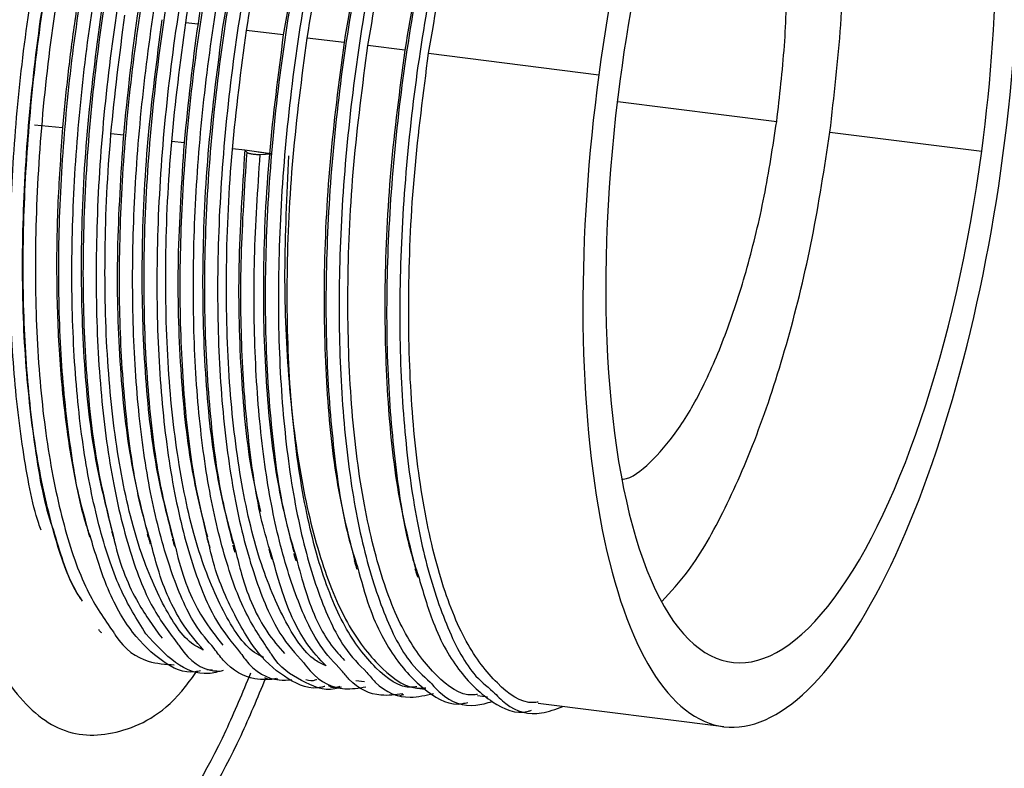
# Paper-space layout '_Dimétrica' of a CAD drawing. Header units: inches. Extents: x -1 to 4.8, y -6.4 to 5.3.
# Tile 5 of 9: x 2.7 to 3.9, y -1.5 to -0.6. Entities that reach past the tile are written whole.
import ezdxf

# ---------------------------------------------------------------- set-up
doc = ezdxf.new("R2010")
doc.units = ezdxf.units.IN
doc.header["$MEASUREMENT"] = 0

psp = doc.layouts.new('_Dimétrica')

# ---------------------------------------------------------------- linework, layer by layer
at = {"color": 7, "linetype": 'Continuous', "lineweight": 25}
for p, q in [((2.916, -0.582), (2.9011, -0.5801)), ((3.0195, -0.595), (2.9748, -0.5894)), ((3.0932, -0.6043), (3.0484, -0.5987)), ((3.1668, -0.6136), (3.1221, -0.6079)), ((3.1957, -0.6172), (3.4022, -0.6432)), ((3.4252, -0.6758), (3.6179, -0.7)), ((2.7176, -0.7042), (2.7519, -0.7072)), ((2.8106, -0.7145), (2.8255, -0.7164)), ((3.6824, -0.7129), (3.8665, -0.7361)), ((2.8843, -0.7238), (2.8991, -0.7257)), ((2.9728, -0.735), (2.9579, -0.7331)), ((2.9755, -0.7376), (2.9728, -0.7347)), ((3.0042, -0.7392), (2.9728, -0.7347)), ((2.9891, -0.737), (3.0027, -0.7387)), ((2.9915, -0.7399), (3.0042, -0.7392)), ((2.9269, -1.365), (2.9335, -1.3654)), ((3.1076, -1.3782), (3.1181, -1.3795)), ((3.1813, -1.3875), (3.1921, -1.3889)), ((3.2549, -1.3968), (3.267, -1.3983)), ((3.3286, -1.4061), (3.5538, -1.4344))]:
    psp.add_line(p, q, dxfattribs=at)
for points, knots in [([(4.7264, -0.716), (4.7353, -0.6392), (4.7517, -0.4967), (4.7713, -0.3008), (4.7857, -0.1409), (4.7965, -0.0091), (4.8138, 0.2218), (4.8288, 0.4808), (4.8397, 0.7699), (4.8449, 0.9807), (4.8472, 1.1949), (4.8464, 1.4014), (4.8423, 1.6307), (4.8331, 1.8959), (4.8151, 2.203), (4.7884, 2.5146), (4.7541, 2.8131), (4.7127, 3.0965), (4.6712, 3.3265), (4.6323, 3.5122), (4.5978, 3.6604), (4.5597, 3.8073), (4.5206, 3.9425), (4.4842, 4.0568), (4.4513, 4.1523), (4.4177, 4.2435), (4.3783, 4.3423), (4.3324, 4.4473), (4.2822, 4.5511), (4.2232, 4.6611), (4.156, 4.7715), (4.0816, 4.8766), (4.009, 4.9648), (3.9471, 5.0292), (3.8952, 5.0767), (3.8512, 5.1132), (3.8003, 5.1507), (3.7377, 5.1904), (3.6596, 5.2299), (3.5734, 5.2627), (3.5121, 5.2735), (3.4831, 5.2786)], [0, 0, 0, 0, 0.025605, 0.0475493, 0.0654154, 0.0790587, 0.0916899, 0.142933, 0.1664731, 0.1904121, 0.2155489, 0.2410557, 0.2631784, 0.297463, 0.3374217, 0.3777901, 0.4177303, 0.4570997, 0.4964482, 0.5188433, 0.5422737, 0.5667755, 0.5912431, 0.6117623, 0.628002, 0.6442431, 0.6640296, 0.6870073, 0.7102301, 0.7331129, 0.7649696, 0.7950788, 0.8227699, 0.8488431, 0.8638359, 0.878918, 0.8955631, 0.9166876, 0.9423975, 0.9727104, 1, 1, 1, 1]), ([(0.8289, -0.449), (0.8578, -0.2072), (0.8935, 0.0496), (0.9605, 0.4556), (0.9851, 0.5944), (1.0392, 0.8782), (1.0687, 1.0232), (1.1334, 1.3184), (1.1684, 1.4686), (1.2445, 1.7725), (1.2856, 1.9263), (1.3741, 2.2354), (1.4216, 2.3908), (1.5231, 2.7004), (1.5772, 2.8547), (1.6921, 3.1589), (1.7529, 3.3088), (1.881, 3.6007), (1.9483, 3.7425), (2.0888, 4.014), (2.162, 4.1436), (2.3135, 4.3862), (2.3918, 4.4992), (2.5522, 4.7041), (2.6342, 4.7962), (2.8006, 4.9554), (2.8848, 5.0226), (3.0537, 5.1293), (3.1383, 5.1686), (3.3058, 5.2176), (3.3888, 5.2273), (3.551, 5.2161), (3.6303, 5.1954), (3.7835, 5.1244), (3.8574, 5.0742), (3.9982, 4.9463), (4.0652, 4.8688), (4.191, 4.6895), (4.2499, 4.5878), (4.3591, 4.3643), (4.4093, 4.2426), (4.5008, 3.9833), (4.5421, 3.8459), (4.6159, 3.5597), (4.6485, 3.411), (4.7053, 3.1065), (4.7295, 2.9507), (4.7704, 2.6358), (4.787, 2.4767), (4.8135, 2.1583), (4.8233, 1.999), (4.8371, 1.6829), (4.841, 1.526), (4.8438, 1.2167), (4.8426, 1.0642), (4.8362, 0.765), (4.8308, 0.6183), (4.8168, 0.3318), (4.808, 0.1919), (4.7776, -0.2166), (4.7519, -0.4741), (4.723, -0.7159)], [0, 0, 0, 0, 0.0625, 0.0625, 0.09375, 0.09375, 0.125, 0.125, 0.15625, 0.15625, 0.1875, 0.1875, 0.21875, 0.21875, 0.25, 0.25, 0.28125, 0.28125, 0.3125, 0.3125, 0.34375, 0.34375, 0.375, 0.375, 0.40625, 0.40625, 0.4375, 0.4375, 0.46875, 0.46875, 0.5, 0.5, 0.53125, 0.53125, 0.5625, 0.5625, 0.59375, 0.59375, 0.625, 0.625, 0.65625, 0.65625, 0.6875, 0.6875, 0.71875, 0.71875, 0.75, 0.75, 0.78125, 0.78125, 0.8125, 0.8125, 0.84375, 0.84375, 0.875, 0.875, 0.90625, 0.90625, 0.9375, 0.9375, 1, 1, 1, 1]), ([(3.1897, 0.125), (3.1882, 0.1373), (3.1792, 0.211), (3.1485, 0.3191), (3.0984, 0.4401), (3.0361, 0.5193), (2.9654, 0.5566), (2.8887, 0.5498), (2.8091, 0.4994), (2.7295, 0.4072), (2.653, 0.2769), (2.5827, 0.1133), (2.5211, -0.0772), (2.4709, -0.2872), (2.4327, -0.5091), (2.4196, -0.6581), (2.4131, -0.7325)], [0, 0, 0, 0, 0.015281, 0.091029, 0.166776, 0.242524, 0.318271, 0.394019, 0.469767, 0.545514, 0.621262, 0.69701, 0.772757, 0.848505, 0.924252, 1, 1, 1, 1]), ([(3.1063, 0.139), (3.0959, 0.1603), (3.0692, 0.2152), (3.0126, 0.2548), (2.9417, 0.2553), (2.8667, 0.2023), (2.795, 0.1047), (2.732, -0.0245), (2.6807, -0.1698), (2.6418, -0.3177), (2.6145, -0.4585), (2.5963, -0.587), (2.5897, -0.6671), (2.5867, -0.7046)], [0, 0, 0, 0, 0.06905, 0.177984, 0.290271, 0.402558, 0.511492, 0.614284, 0.709054, 0.794883, 0.871652, 0.939781, 1, 1, 1, 1]), ([(2.7756, -1.2821), (2.7719, -1.2762), (2.7575, -1.253), (2.7382, -1.1923), (2.7186, -1.1024), (2.7068, -0.9963), (2.7027, -0.8789), (2.7066, -0.7538), (2.7183, -0.6244), (2.7377, -0.4942), (2.7644, -0.3675), (2.7972, -0.2481), (2.8355, -0.1392), (2.8785, -0.0436), (2.9245, 0.034), (2.9661, 0.0881), (2.992, 0.107), (3.002, 0.1143)], [0, 0, 0, 0, 0.024379, 0.096154, 0.167117, 0.239069, 0.311267, 0.382643, 0.453866, 0.526023, 0.598058, 0.66907, 0.740726, 0.812962, 0.884709, 0.955681, 1, 1, 1, 1]), ([(3.0234, 0.1171), (3.0079, 0.105), (2.9751, 0.0794), (2.9256, 0.0111), (2.8774, -0.0783), (2.8334, -0.186), (2.7948, -0.308), (2.7631, -0.4404), (2.7393, -0.5783), (2.7239, -0.7173), (2.7175, -0.853), (2.7203, -0.98), (2.7321, -1.0947), (2.7524, -1.1926), (2.7793, -1.2708), (2.8024, -1.3037), (2.8134, -1.3194)], [0, 0, 0, 0, 0.06516, 0.137953, 0.210432, 0.282001, 0.354562, 0.42732, 0.499085, 0.571204, 0.644032, 0.716331, 0.787969, 0.860652, 0.933319, 1, 1, 1, 1]), ([(2.8528, -1.3216), (2.8419, -1.3042), (2.8201, -1.2695), (2.795, -1.1926), (2.7763, -1.1004), (2.7651, -0.9934), (2.7618, -0.875), (2.7665, -0.7493), (2.7789, -0.6198), (2.799, -0.4898), (2.8263, -0.3634), (2.8596, -0.2449), (2.8984, -0.1372), (2.9417, -0.0431), (2.988, 0.0331), (3.0319, 0.0877), (3.0599, 0.1068), (3.072, 0.115)], [0, 0, 0, 0, 0.068264, 0.136324, 0.203437, 0.271282, 0.339591, 0.40735, 0.474501, 0.542619, 0.610853, 0.678203, 0.745698, 0.81397, 0.88201, 0.949113, 1, 1, 1, 1]), ([(3.0938, 0.1062), (3.077, 0.0922), (3.043, 0.0636), (2.9927, -0.009), (2.9449, -0.101), (2.9016, -0.2108), (2.8638, -0.3345), (2.8331, -0.4679), (2.8104, -0.6062), (2.7962, -0.745), (2.791, -0.8798), (2.795, -1.0054), (2.8079, -1.1181), (2.8293, -1.2135), (2.8569, -1.2883), (2.88, -1.3186), (2.8909, -1.3329)], [0, 0, 0, 0, 0.069961, 0.142588, 0.214738, 0.28616, 0.358623, 0.431119, 0.502573, 0.574663, 0.647296, 0.71924, 0.790797, 0.863355, 0.935731, 1, 1, 1, 1]), ([(2.9011, -0.5801), (2.9092, -0.5321), (2.9256, -0.4354), (2.9614, -0.2986), (3.0036, -0.1745), (3.0517, -0.0678), (3.1039, 0.0167), (3.1566, 0.0769), (3.1907, 0.0942), (3.2069, 0.1024)], [0, 0, 0, 0, 0.144185, 0.29005, 0.434782, 0.578477, 0.724229, 0.869411, 1, 1, 1, 1]), ([(2.9748, -0.5894), (2.9829, -0.5413), (2.9993, -0.4447), (3.035, -0.3079), (3.0773, -0.1838), (3.1253, -0.0772), (3.1776, 0.008), (3.2317, 0.0675), (3.2839, 0.1011), (3.3161, 0.1003), (3.3313, 0.0999)], [0, 0, 0, 0, 0.1264062, 0.2542842, 0.3811699, 0.5071454, 0.6349249, 0.7622048, 0.8879636, 1, 1, 1, 1]), ([(2.9357, -1.3396), (2.9277, -1.3303), (2.9079, -1.3074), (2.8824, -1.2471), (2.8597, -1.1645), (2.8442, -1.0653), (2.8364, -0.9531), (2.8365, -0.8311), (2.8445, -0.7033), (2.8602, -0.5732), (2.8835, -0.4442), (2.9135, -0.3208), (2.9493, -0.2065), (2.9901, -0.1043), (3.0349, -0.0176), (3.0814, 0.0515), (3.1129, 0.0805), (3.1282, 0.0946)], [0, 0, 0, 0, 0.046789, 0.115593, 0.183757, 0.251462, 0.320132, 0.38883, 0.456585, 0.524683, 0.593478, 0.661952, 0.729537, 0.797987, 0.866787, 0.934918, 1, 1, 1, 1]), ([(3.1581, 0.0893), (3.1422, 0.0749), (3.1089, 0.0449), (3.0597, -0.0295), (3.0125, -0.1239), (2.9699, -0.2358), (2.933, -0.3611), (2.9032, -0.4954), (2.8817, -0.634), (2.8686, -0.7726), (2.8647, -0.9064), (2.8699, -1.0305), (2.884, -1.1412), (2.9064, -1.2341), (2.9344, -1.3049), (2.9573, -1.3325), (2.9677, -1.3451)], [0, 0, 0, 0, 0.067019, 0.140193, 0.212721, 0.28477, 0.357847, 0.430792, 0.50271, 0.575479, 0.64863, 0.720923, 0.793176, 0.86632, 0.939115, 1, 1, 1, 1]), ([(3.0027, -1.3428), (2.9924, -1.3275), (2.9709, -1.2958), (2.9456, -1.223), (2.9258, -1.1331), (2.9136, -1.028), (2.9091, -0.911), (2.9126, -0.7861), (2.9239, -0.6569), (2.943, -0.5268), (2.9693, -0.3996), (3.0019, -0.2798), (3.0399, -0.1704), (3.0826, -0.0741), (3.1286, 0.0046), (3.1705, 0.0599), (3.1967, 0.0795), (3.2069, 0.0872)], [0, 0, 0, 0, 0.064249, 0.133265, 0.201306, 0.269863, 0.339034, 0.407794, 0.475743, 0.544625, 0.61377, 0.682158, 0.75033, 0.819418, 0.888417, 0.956438, 1, 1, 1, 1]), ([(3.0484, -0.5987), (3.0566, -0.5506), (3.0729, -0.454), (3.1087, -0.3171), (3.1509, -0.1931), (3.199, -0.0865), (3.2512, -0.0013), (3.3054, 0.0582), (3.3575, 0.0918), (3.3898, 0.091), (3.405, 0.0906)], [0, 0, 0, 0, 0.1264062, 0.2542842, 0.3811699, 0.5071454, 0.6349249, 0.7622048, 0.8879636, 1, 1, 1, 1]), ([(3.2268, 0.0764), (3.2103, 0.0604), (3.1764, 0.0278), (3.1269, -0.0503), (3.0802, -0.1472), (3.0382, -0.2611), (3.0022, -0.3879), (2.9735, -0.523), (2.9531, -0.6619), (2.9412, -0.8001), (2.9385, -0.9329), (2.945, -1.0554), (2.9601, -1.164), (2.9837, -1.2543), (3.0118, -1.3211), (3.0343, -1.3459), (3.0442, -1.3568)], [0, 0, 0, 0, 0.070032, 0.143311, 0.215779, 0.288095, 0.361346, 0.434298, 0.506321, 0.579331, 0.652557, 0.724792, 0.797352, 0.870641, 0.943415, 1, 1, 1, 1]), ([(3.1221, -0.6079), (3.1302, -0.5599), (3.1466, -0.4633), (3.1823, -0.3264), (3.2246, -0.2023), (3.2727, -0.0958), (3.3249, -0.0106), (3.379, 0.0489), (3.4312, 0.0825), (3.4634, 0.0817), (3.4786, 0.0814)], [0, 0, 0, 0, 0.126406, 0.254284, 0.38117, 0.507145, 0.634925, 0.762205, 0.887964, 1, 1, 1, 1]), ([(3.1957, -0.6172), (3.2039, -0.5692), (3.2202, -0.4726), (3.256, -0.3357), (3.2982, -0.2117), (3.3463, -0.1051), (3.3985, -0.0199), (3.4526, 0.0396), (3.5048, 0.0732), (3.5371, 0.0725), (3.5523, 0.0721)], [0, 0, 0, 0, 0.1263919, 0.2542556, 0.3811277, 0.5070884, 0.6348532, 0.7621199, 0.8878641, 1, 1, 1, 1]), ([(3.2955, 0.0633), (3.2783, 0.0456), (3.2438, 0.0103), (3.1941, -0.0714), (3.148, -0.1708), (3.1067, -0.2866), (3.0716, -0.4148), (3.044, -0.5507), (3.0246, -0.6897), (3.014, -0.8275), (3.0125, -0.9592), (3.0202, -1.08), (3.0364, -1.1865), (3.061, -1.2741), (3.0894, -1.3371), (3.1116, -1.3593), (3.1209, -1.3687)], [0, 0, 0, 0, 0.0729057, 0.1462415, 0.2186164, 0.2912147, 0.3645921, 0.4375034, 0.5096578, 0.5828625, 0.6561172, 0.7283207, 0.8011415, 0.8745276, 0.947233, 1, 1, 1, 1]), ([(3.8923, -0.7413), (3.9187, -0.5447), (3.9182, -0.351), (3.8636, -0.0546), (3.8117, 0.0359), (3.6817, 0.0619), (3.6089, -0.0037), (3.4797, -0.2633), (3.4286, -0.4467), (3.4022, -0.6432)], [0, 0, 0, 0, 0.25, 0.25, 0.5, 0.5, 0.75, 0.75, 1, 1, 1, 1]), ([(3.3624, 0.0478), (3.3452, 0.0291), (3.3107, -0.0085), (3.2613, -0.093), (3.2158, -0.1946), (3.1753, -0.3123), (3.1411, -0.4419), (3.1145, -0.5785), (3.0964, -0.7176), (3.0869, -0.8548), (3.0866, -0.9853), (3.0955, -1.1044), (3.1129, -1.2087), (3.1385, -1.2935), (3.1671, -1.3527), (3.1888, -1.3725), (3.1975, -1.3804)], [0, 0, 0, 0, 0.073479, 0.147059, 0.219593, 0.292666, 0.366357, 0.439414, 0.511959, 0.585546, 0.659015, 0.731445, 0.804714, 0.878385, 0.951207, 1, 1, 1, 1]), ([(3.4592, 0.0551), (3.4492, 0.0481), (3.4219, 0.0288), (3.3776, -0.0294), (3.3287, -0.1144), (3.2837, -0.2189), (3.244, -0.3383), (3.2107, -0.4691), (3.1853, -0.6062), (3.1682, -0.7453), (3.16, -0.882), (3.1609, -1.0112), (3.171, -1.1285), (3.1895, -1.2306), (3.2161, -1.3124), (3.2446, -1.3678), (3.2658, -1.3851), (3.2737, -1.3916)], [0, 0, 0, 0, 0.040988, 0.111901, 0.182748, 0.252582, 0.323168, 0.39419, 0.464441, 0.534511, 0.605499, 0.676212, 0.746013, 0.816761, 0.887734, 0.957756, 1, 1, 1, 1]), ([(2.7258, -1.1958), (2.7248, -1.1932), (2.7152, -1.1665), (2.703, -1.0987), (2.6907, -0.9944), (2.6868, -0.8765), (2.6906, -0.7515), (2.7024, -0.6221), (2.7218, -0.4919), (2.7485, -0.3652), (2.7813, -0.2457), (2.8197, -0.1375), (2.8552, -0.0557), (2.8784, -0.0178), (2.8861, -0.0052)], [0, 0, 0, 0, 0.0103002, 0.1036182, 0.198238, 0.2931805, 0.3870425, 0.4807029, 0.5755922, 0.6703201, 0.7637043, 0.857934, 0.9529274, 1, 1, 1, 1]), ([(2.9005, -0.0081), (2.8874, -0.031), (2.8584, -0.0821), (2.8176, -0.1841), (2.779, -0.3056), (2.7472, -0.4382), (2.7234, -0.576), (2.708, -0.715), (2.7016, -0.8506), (2.7042, -0.9782), (2.7166, -1.0911), (2.7292, -1.1645), (2.7396, -1.1932), (2.7407, -1.1961)], [0, 0, 0, 0, 0.080801, 0.180742, 0.282068, 0.38367, 0.483884, 0.584594, 0.686292, 0.787253, 0.88729, 0.988787, 1, 1, 1, 1]), ([(2.7851, -1.2028), (2.7834, -1.1978), (2.7731, -1.1683), (2.7607, -1.0971), (2.7491, -0.9915), (2.7459, -0.8727), (2.7505, -0.747), (2.763, -0.6175), (2.7831, -0.4875), (2.8104, -0.3612), (2.8438, -0.2424), (2.8826, -0.1356), (2.9171, -0.0576), (2.939, -0.0225), (2.9454, -0.0123)], [0, 0, 0, 0, 0.019226, 0.11251, 0.206813, 0.301759, 0.395942, 0.48928, 0.583961, 0.678804, 0.772418, 0.866233, 0.961129, 1, 1, 1, 1]), ([(2.9741, -0.0161), (2.959, -0.0436), (2.9279, -0.1002), (2.8858, -0.2088), (2.8479, -0.3321), (2.8172, -0.4656), (2.7945, -0.6039), (2.7803, -0.7426), (2.775, -0.8776), (2.7792, -1.0029), (2.7915, -1.1158), (2.8066, -1.1762), (2.8141, -1.2062)], [0, 0, 0, 0, 0.094476, 0.194444, 0.295869, 0.397341, 0.497354, 0.598257, 0.69992, 0.800618, 0.900776, 1, 1, 1, 1]), ([(2.8588, -1.2107), (2.8539, -1.1941), (2.8413, -1.151), (2.8284, -1.0627), (2.8204, -0.951), (2.8206, -0.8288), (2.8286, -0.7011), (2.8443, -0.5709), (2.8676, -0.4419), (2.8976, -0.3184), (2.9335, -0.2045), (2.9739, -0.1018), (3.004, -0.0467), (3.0189, -0.0193)], [0, 0, 0, 0, 0.05839, 0.15188, 0.246702, 0.341565, 0.435124, 0.529157, 0.624153, 0.718704, 0.812029, 0.906548, 1, 1, 1, 1]), ([(3.8665, -0.7361), (3.8901, -0.5603), (3.8897, -0.3869), (3.8408, -0.1218), (3.7944, -0.0407), (3.6781, -0.0174), (3.6129, -0.0762), (3.4973, -0.3084), (3.4516, -0.4725), (3.428, -0.6484)], [0, 0, 0, 0, 0.25, 0.25, 0.5, 0.5, 0.75, 0.75, 1, 1, 1, 1]), ([(3.013, -0.0325), (3.0067, -0.0424), (2.9828, -0.0795), (2.9454, -0.1669), (2.9028, -0.2896), (2.8678, -0.4265), (2.8405, -0.571), (2.8304, -0.6681), (2.8255, -0.7164)], [0, 0, 0, 0, 0.067374, 0.255066, 0.440103, 0.626497, 0.814336, 1, 1, 1, 1]), ([(3.0443, -0.0306), (3.0283, -0.0608), (2.9965, -0.1209), (2.954, -0.2338), (2.9171, -0.3588), (2.8873, -0.4932), (2.8657, -0.6317), (2.8527, -0.7702), (2.8487, -0.9042), (2.8541, -1.0279), (2.8668, -1.1342), (2.8814, -1.189), (2.8881, -1.2142)], [0, 0, 0, 0, 0.101508, 0.202346, 0.304623, 0.406714, 0.50737, 0.609215, 0.711595, 0.812774, 0.913898, 1, 1, 1, 1]), ([(2.9303, -1.2169), (2.9234, -1.1885), (2.9095, -1.1312), (2.8977, -1.0256), (2.8931, -0.9088), (2.8967, -0.7838), (2.908, -0.6547), (2.9271, -0.5245), (2.9534, -0.3974), (2.986, -0.2774), (3.0241, -0.1686), (3.06, -0.0851), (3.0839, -0.0456), (3.0923, -0.0317)], [0, 0, 0, 0, 0.093158, 0.187986, 0.283664, 0.378773, 0.47276, 0.568037, 0.66368, 0.758274, 0.852569, 0.948131, 1, 1, 1, 1]), ([(2.9248, -0.0458), (2.9227, -0.0496), (2.9187, -0.0572), (2.9126, -0.0691), (2.9066, -0.0813), (2.9007, -0.0937), (2.8948, -0.1065), (2.8891, -0.1196), (2.8834, -0.1329), (2.8777, -0.1465), (2.8722, -0.1604), (2.8668, -0.1745), (2.8614, -0.1888), (2.8562, -0.2034), (2.851, -0.2181), (2.846, -0.2331), (2.841, -0.2482), (2.8362, -0.2635), (2.8315, -0.2791), (2.8268, -0.2948), (2.8223, -0.3109), (2.8178, -0.3271), (2.8127, -0.3463), (2.807, -0.3689), (2.8007, -0.3951), (2.7946, -0.4223), (2.7886, -0.4507), (2.7828, -0.48), (2.7773, -0.5102), (2.7721, -0.5414), (2.7672, -0.5734), (2.7626, -0.606), (2.7586, -0.6394), (2.7549, -0.6732), (2.7529, -0.6958), (2.7519, -0.7072)], [0, 0, 0, 0, 0.023829, 0.047686, 0.071564, 0.095456, 0.119357, 0.143259, 0.167154, 0.191037, 0.214901, 0.238738, 0.262543, 0.286308, 0.310027, 0.333693, 0.357301, 0.380861, 0.404498, 0.428233, 0.452061, 0.475973, 0.499965, 0.536102, 0.573341, 0.611662, 0.651045, 0.691461, 0.732879, 0.775262, 0.818568, 0.862749, 0.907754, 0.953525, 1, 1, 1, 1]), ([(3.086, -0.0428), (3.0799, -0.0523), (3.0563, -0.0892), (3.019, -0.1762), (2.9765, -0.2989), (2.9415, -0.4358), (2.9141, -0.5803), (2.9041, -0.6774), (2.8991, -0.7257)], [0, 0, 0, 0, 0.065394, 0.253484, 0.438914, 0.625704, 0.813942, 1, 1, 1, 1]), ([(3.1215, -0.0359), (3.1181, -0.041), (3.0981, -0.0711), (3.0645, -0.1462), (3.0223, -0.2585), (2.9863, -0.3857), (2.9576, -0.5207), (2.9372, -0.6596), (2.9253, -0.7978), (2.9225, -0.9307), (2.9292, -1.0527), (2.942, -1.1517), (2.9558, -1.2006), (2.9615, -1.2205)], [0, 0, 0, 0, 0.020468, 0.121276, 0.221872, 0.323769, 0.425248, 0.525436, 0.626997, 0.728859, 0.829342, 0.930277, 1, 1, 1, 1]), ([(3.1164, -0.0458), (3.1098, -0.0561), (3.086, -0.0934), (3.0485, -0.1811), (3.0061, -0.304), (2.9704, -0.4412), (2.954, -0.5377), (2.9459, -0.5857)], [0, 0, 0, 0, 0.086177, 0.313165, 0.541818, 0.772243, 1, 1, 1, 1]), ([(3.195, -0.0462), (3.1895, -0.0547), (3.1675, -0.089), (3.1322, -0.1695), (3.0908, -0.2841), (3.0557, -0.4126), (3.0281, -0.5484), (3.0087, -0.6875), (2.9981, -0.8252), (2.9965, -0.9571), (3.0044, -1.0772), (3.0174, -1.1703), (3.0307, -1.2145), (3.0355, -1.2305)], [0, 0, 0, 0, 0.033497, 0.133972, 0.234757, 0.336623, 0.437842, 0.538011, 0.639637, 0.741333, 0.84157, 0.942664, 1, 1, 1, 1]), ([(3.1898, -0.0555), (3.1833, -0.0656), (3.1596, -0.1028), (3.1221, -0.1904), (3.0797, -0.3132), (3.044, -0.4504), (3.0276, -0.547), (3.0195, -0.595)], [0, 0, 0, 0, 0.085226, 0.31245, 0.541341, 0.772006, 1, 1, 1, 1]), ([(3.2683, -0.0564), (3.2608, -0.0685), (3.2368, -0.1071), (3.2001, -0.1932), (3.1594, -0.3098), (3.1252, -0.4397), (3.0986, -0.5762), (3.0804, -0.7153), (3.071, -0.8525), (3.0706, -0.9832), (3.0798, -1.1015), (3.0928, -1.1888), (3.1055, -1.2284), (3.1094, -1.2405)], [0, 0, 0, 0, 0.046201, 0.146472, 0.247489, 0.34936, 0.450354, 0.550641, 0.652368, 0.753932, 0.854061, 0.955348, 1, 1, 1, 1]), ([(3.2631, -0.0654), (3.2567, -0.0753), (3.2331, -0.1124), (3.1958, -0.1997), (3.1534, -0.3225), (3.1177, -0.4597), (3.1013, -0.5563), (3.0932, -0.6043)], [0, 0, 0, 0, 0.083647, 0.311263, 0.540549, 0.771612, 1, 1, 1, 1]), ([(3.342, -0.0655), (3.3323, -0.0817), (3.3063, -0.125), (3.268, -0.2172), (3.2281, -0.3358), (3.1949, -0.4668), (3.1694, -0.6039), (3.1523, -0.7431), (3.1441, -0.8797), (3.1449, -1.0092), (3.1553, -1.1254), (3.1683, -1.2071), (3.1802, -1.2423), (3.1831, -1.2506)], [0, 0, 0, 0, 0.059728, 0.159811, 0.260974, 0.362759, 0.463442, 0.563864, 0.665601, 0.766946, 0.866982, 0.968376, 1, 1, 1, 1]), ([(3.3367, -0.0747), (3.3304, -0.0846), (3.3067, -0.1216), (3.2695, -0.2089), (3.227, -0.3318), (3.1913, -0.469), (3.175, -0.5656), (3.1668, -0.6136)], [0, 0, 0, 0, 0.083596, 0.311225, 0.540524, 0.771599, 1, 1, 1, 1]), ([(3.6824, -0.7129), (3.6874, -0.6694), (3.6974, -0.5822), (3.7012, -0.4544), (3.6964, -0.3349), (3.6824, -0.2287), (3.6611, -0.1399), (3.6412, -0.0986), (3.6317, -0.0789)], [0, 0, 0, 0, 0.169013, 0.338025, 0.507038, 0.67605, 0.845063, 1, 1, 1, 1]), ([(3.6179, -0.7), (3.6214, -0.6693), (3.6285, -0.6078), (3.6312, -0.5175), (3.6278, -0.4332), (3.618, -0.358), (3.6023, -0.2944), (3.581, -0.2466), (3.562, -0.2187), (3.5495, -0.213), (3.5468, -0.2118)], [0, 0, 0, 0, 0.137353, 0.274707, 0.41206, 0.549414, 0.686767, 0.82412, 0.961474, 1, 1, 1, 1]), ([(0.8289, -0.449), (0.827, -0.4649), (0.8232, -0.4966), (0.8177, -0.5441), (0.8124, -0.5916), (0.8072, -0.6391), (0.8021, -0.6865), (0.7971, -0.734), (0.7923, -0.7815), (0.7876, -0.8289), (0.7831, -0.8763), (0.7786, -0.9238), (0.7743, -0.9712), (0.7633, -1.0975), (0.7473, -1.3024), (0.7301, -1.5843), (0.7178, -1.8639), (0.7104, -2.1403), (0.7081, -2.413), (0.7115, -2.7705), (0.7283, -3.2051), (0.7682, -3.7012), (0.8274, -4.1672), (0.9054, -4.5987), (1.0014, -4.9916), (1.1145, -5.342), (1.2436, -5.6465), (1.3874, -5.9023), (1.5447, -6.1069), (1.7137, -6.2582), (1.893, -6.3549), (2.0808, -6.396), (2.2753, -6.3811), (2.4746, -6.3104), (2.6769, -6.1845), (2.88, -6.0046), (3.0822, -5.7725), (3.2814, -5.4905), (3.4758, -5.1612), (3.6634, -4.7878), (3.8425, -4.3739), (4.0113, -3.9234), (4.1682, -3.4408), (4.2878, -3.0156), (4.376, -2.6643), (4.4384, -2.3958), (4.4967, -2.1228), (4.5509, -1.8462), (4.6008, -1.5665), (4.6362, -1.3471), (4.6598, -1.1898), (4.6735, -1.0952), (4.6867, -1.0006), (4.6993, -0.9058), (4.7115, -0.8109), (4.7191, -0.7476), (4.723, -0.7159)], [0, 0, 0, 0, 0.0026066, 0.0052123, 0.0078173, 0.0104218, 0.013026, 0.01563, 0.0182339, 0.0208381, 0.0234426, 0.0260476, 0.0286533, 0.0312599, 0.0468884, 0.0625168, 0.0781453, 0.0937737, 0.1094022, 0.1250306, 0.1562781, 0.1875255, 0.218773, 0.2500204, 0.2812679, 0.3125154, 0.3437628, 0.3750103, 0.4062577, 0.4375052, 0.4687527, 0.5000001, 0.5312476, 0.5624951, 0.5937425, 0.62499, 0.6562374, 0.6874849, 0.7187324, 0.7499798, 0.7812273, 0.8124747, 0.8437222, 0.8749697, 0.8905981, 0.9062266, 0.921855, 0.9374834, 0.9531119, 0.9687403, 0.9739526, 0.9791621, 0.9843702, 0.9895782, 0.9947877, 1, 1, 1, 1]), ([(2.7985, -0.5672), (2.7922, -0.6156), (2.7795, -0.7129), (2.7729, -0.8557), (2.7761, -0.9884), (2.7885, -1.1055), (2.804, -1.1664), (2.8115, -1.1958)], [0, 0, 0, 0, 0.202422, 0.407202, 0.610392, 0.812124, 1, 1, 1, 1]), ([(2.9228, -1.3415), (2.9188, -1.3396), (2.9002, -1.3307), (2.8721, -1.287), (2.8407, -1.2117), (2.8182, -1.1112), (2.8049, -0.9924), (2.8018, -0.8592), (2.8084, -0.7165), (2.8211, -0.6192), (2.8274, -0.5708)], [0, 0, 0, 0, 0.037638, 0.173933, 0.311884, 0.450368, 0.586893, 0.72442, 0.863012, 1, 1, 1, 1]), ([(2.8722, -0.5765), (2.8659, -0.6248), (2.8532, -0.7222), (2.8465, -0.865), (2.8498, -0.9977), (2.8621, -1.1147), (2.8776, -1.1755), (2.8851, -1.2048)], [0, 0, 0, 0, 0.2025264, 0.4074112, 0.610706, 0.8125425, 1, 1, 1, 1]), ([(2.9958, -1.3504), (2.992, -1.3486), (2.9737, -1.3398), (2.9457, -1.2963), (2.9143, -1.221), (2.8919, -1.1204), (2.8785, -1.0017), (2.8755, -0.8685), (2.882, -0.7258), (2.8948, -0.6285), (2.9011, -0.5801)], [0, 0, 0, 0, 0.035752, 0.172314, 0.310536, 0.449291, 0.586084, 0.72388, 0.862744, 1, 1, 1, 1]), ([(2.9459, -0.5857), (2.9395, -0.6341), (2.9268, -0.7314), (2.9202, -0.8743), (2.9234, -1.007), (2.9356, -1.1232), (2.951, -1.1834), (2.9582, -1.212)], [0, 0, 0, 0, 0.203392, 0.409153, 0.613317, 0.816016, 1, 1, 1, 1]), ([(3.0713, -1.3607), (3.0669, -1.3586), (3.0479, -1.3497), (3.0194, -1.3057), (2.988, -1.2302), (2.9655, -1.1297), (2.9522, -1.011), (2.9491, -0.8778), (2.9557, -0.7351), (2.9684, -0.6378), (2.9748, -0.5894)], [0, 0, 0, 0, 0.041262, 0.177043, 0.314475, 0.452438, 0.588449, 0.725457, 0.863528, 1, 1, 1, 1]), ([(3.0195, -0.595), (3.0132, -0.6434), (3.0005, -0.7407), (2.9938, -0.8835), (2.9971, -1.0163), (3.0094, -1.1328), (3.0247, -1.1933), (3.0321, -1.2222)], [0, 0, 0, 0, 0.202997, 0.408358, 0.612125, 0.814431, 1, 1, 1, 1]), ([(3.1814, -1.3859), (3.1795, -1.3862), (3.1616, -1.3886), (3.1313, -1.3659), (3.0928, -1.3167), (3.0617, -1.239), (3.0391, -1.1391), (3.0259, -1.0202), (3.0228, -0.8871), (3.0294, -0.7444), (3.0421, -0.647), (3.0484, -0.5987)], [0, 0, 0, 0, 0.0150768, 0.1388087, 0.2607749, 0.3842242, 0.5081494, 0.6303221, 0.7533908, 0.8774134, 1, 1, 1, 1]), ([(3.0932, -0.6043), (3.0868, -0.6527), (3.0741, -0.75), (3.0675, -0.8928), (3.0707, -1.0256), (3.0831, -1.1425), (3.0986, -1.2033), (3.106, -1.2326)], [0, 0, 0, 0, 0.202533, 0.407425, 0.610727, 0.81257, 1, 1, 1, 1]), ([(3.2551, -1.3952), (3.2531, -1.3955), (3.2353, -1.3979), (3.205, -1.3752), (3.1664, -1.326), (3.1354, -1.2483), (3.1128, -1.1484), (3.0995, -1.0295), (3.0964, -0.8964), (3.103, -0.7537), (3.1157, -0.6563), (3.1221, -0.6079)], [0, 0, 0, 0, 0.0150768, 0.1388087, 0.2607749, 0.3842242, 0.5081494, 0.6303221, 0.7533908, 0.8774134, 1, 1, 1, 1]), ([(3.1668, -0.6136), (3.1605, -0.662), (3.1478, -0.7593), (3.1412, -0.9021), (3.1444, -1.0348), (3.1567, -1.1519), (3.1723, -1.2128), (3.1797, -1.2422)], [0, 0, 0, 0, 0.202413, 0.407183, 0.610365, 0.812088, 1, 1, 1, 1]), ([(3.3287, -1.4045), (3.3268, -1.4048), (3.3089, -1.4072), (3.2786, -1.3844), (3.2401, -1.3353), (3.209, -1.2576), (3.1865, -1.1577), (3.1732, -1.0388), (3.1701, -0.9056), (3.1767, -0.7629), (3.1894, -0.6656), (3.1957, -0.6172)], [0, 0, 0, 0, 0.015077, 0.138809, 0.260775, 0.384224, 0.508149, 0.630322, 0.753391, 0.877413, 1, 1, 1, 1]), ([(3.4022, -0.6432), (3.3758, -0.8398), (3.3764, -1.0335), (3.431, -1.3299), (3.4828, -1.4205), (3.6128, -1.4465), (3.6856, -1.3808), (3.8148, -1.1212), (3.866, -0.9379), (3.8923, -0.7413)], [0, 0, 0, 0, 0.25, 0.25, 0.5, 0.5, 0.75, 0.75, 1, 1, 1, 1]), ([(3.428, -0.6484), (3.3962, -0.8853), (3.4086, -1.1126), (3.5125, -1.3767), (3.5961, -1.3934), (3.7636, -1.1837), (3.8348, -0.973), (3.8665, -0.7361)], [0, 0, 0, 0, 0.3333333, 0.3333333, 0.6666667, 0.6666667, 1, 1, 1, 1]), ([(3.4303, -1.1344), (3.4308, -1.1343), (3.4417, -1.1334), (3.4645, -1.115), (3.4971, -1.0785), (3.5286, -1.0242), (3.5576, -0.9568), (3.5828, -0.8781), (3.6038, -0.7916), (3.6132, -0.7306), (3.6179, -0.7)], [0, 0, 0, 0, 0.006233, 0.1482, 0.290167, 0.432133, 0.5741, 0.716067, 0.858033, 1, 1, 1, 1]), ([(2.0022, -6.4357), (2.0323, -6.438), (2.0949, -6.4429), (2.1871, -6.4329), (2.273, -6.4143), (2.3526, -6.3886), (2.4253, -6.3582), (2.4911, -6.3245), (2.5453, -6.2928), (2.5955, -6.2604), (2.6563, -6.2175), (2.7326, -6.157), (2.8224, -6.076), (2.9075, -5.9893), (2.9848, -5.9026), (3.051, -5.8224), (3.1112, -5.7444), (3.1628, -5.6738), (3.2104, -5.6057), (3.2605, -5.5307), (3.3269, -5.4265), (3.4061, -5.2939), (3.4925, -5.1376), (3.5741, -4.9793), (3.6652, -4.791), (3.7663, -4.5652), (3.8773, -4.2938), (3.9848, -4.0058), (4.0865, -3.7076), (4.1782, -3.4139), (4.2529, -3.1536), (4.3149, -2.9225), (4.3674, -2.7141), (4.417, -2.5051), (4.4628, -2.2994), (4.4995, -2.1241), (4.5283, -1.9792), (4.5499, -1.8667), (4.57, -1.7579), (4.5892, -1.6499), (4.6101, -1.5284), (4.6346, -1.3787), (4.6635, -1.1902), (4.6955, -0.9649), (4.7156, -0.8025), (4.7264, -0.716)], [0, 0, 0, 0, 0.027141, 0.056276, 0.081492, 0.102793, 0.126434, 0.145747, 0.160772, 0.174262, 0.190165, 0.214635, 0.242076, 0.270168, 0.290937, 0.311746, 0.330244, 0.345851, 0.35901, 0.37413, 0.392375, 0.421124, 0.448988, 0.475427, 0.500992, 0.539705, 0.578636, 0.618197, 0.657922, 0.69564, 0.729084, 0.753173, 0.778395, 0.802427, 0.825621, 0.848782, 0.861727, 0.874292, 0.886348, 0.897912, 0.910101, 0.926451, 0.947168, 0.971843, 1, 1, 1, 1]), ([(2.5867, -0.7046), (2.5846, -0.7418), (2.5803, -0.8211), (2.5814, -0.9425), (2.5904, -1.07), (2.6106, -1.1963), (2.6442, -1.3106), (2.6924, -1.3989), (2.7542, -1.4486), (2.8253, -1.4446), (2.8808, -1.4147), (2.9098, -1.3738), (2.9142, -1.3676)], [0, 0, 0, 0, 0.071496, 0.152385, 0.243531, 0.345434, 0.457952, 0.579995, 0.709331, 0.842646, 0.975962, 1, 1, 1, 1]), ([(2.7519, -0.7072), (2.7497, -0.7373), (2.7453, -0.7995), (2.7439, -0.8923), (2.7472, -0.9867), (2.7559, -1.0729), (2.7678, -1.1427), (2.7776, -1.1782), (2.7817, -1.1932)], [0, 0, 0, 0, 0.15977, 0.330556, 0.511123, 0.707887, 0.876874, 1, 1, 1, 1]), ([(2.8255, -0.7164), (2.8224, -0.764), (2.8162, -0.8597), (2.8199, -0.9926), (2.832, -1.1101), (2.8475, -1.171), (2.8549, -1.2002)], [0, 0, 0, 0, 0.2542006, 0.5113604, 0.7665236, 1, 1, 1, 1]), ([(3.4787, -1.2824), (3.4895, -1.2708), (3.5158, -1.2427), (3.5558, -1.1717), (3.5969, -1.0767), (3.6326, -0.9652), (3.6625, -0.8427), (3.6758, -0.7562), (3.6824, -0.7129)], [0, 0, 0, 0, 0.122791, 0.298232, 0.473674, 0.649116, 0.824558, 1, 1, 1, 1]), ([(2.8991, -0.7257), (2.896, -0.7733), (2.8898, -0.869), (2.8936, -1.0019), (2.9054, -1.1173), (2.9204, -1.1766), (2.9274, -1.2041)], [0, 0, 0, 0, 0.257752, 0.518504, 0.777232, 1, 1, 1, 1]), ([(2.4131, -0.7325), (2.4095, -0.8059), (2.4024, -0.9527), (2.4115, -1.1573), (2.4349, -1.3403), (2.473, -1.4943), (2.5241, -1.6135), (2.5862, -1.6932), (2.6569, -1.7305), (2.7336, -1.7236), (2.8133, -1.6736), (2.8926, -1.58), (2.9555, -1.4787), (2.9883, -1.3993), (2.9982, -1.3755)], [0, 0, 0, 0, 0.087499, 0.174999, 0.262498, 0.349998, 0.437497, 0.524997, 0.612496, 0.699996, 0.787495, 0.874995, 0.962494, 1, 1, 1, 1]), ([(2.9728, -0.735), (2.9697, -0.7826), (2.9634, -0.8784), (2.9674, -1.0108), (2.9769, -1.1115), (2.9884, -1.1586), (2.992, -1.1735)], [0, 0, 0, 0, 0.287574, 0.578495, 0.867158, 1, 1, 1, 1]), ([(3.0061, -1.2288), (3.0022, -1.2165), (2.9903, -1.1783), (2.9775, -1.0961), (2.9684, -0.9863), (2.967, -0.8653), (2.9727, -0.78), (2.9755, -0.7376)], [0, 0, 0, 0, 0.106259, 0.327726, 0.552351, 0.77755, 1, 1, 1, 1]), ([(2.9755, -0.7376), (2.9757, -0.7377), (2.9759, -0.7379), (2.9766, -0.7382), (2.9783, -0.7388), (2.9816, -0.7394), (2.9861, -0.7399), (2.9894, -0.74), (2.9908, -0.7399), (2.9915, -0.7399)], [0, 0, 0, 0, 0.084242, 0.167171, 0.251413, 0.500201, 0.748989, 0.874495, 1, 1, 1, 1]), ([(3.0902, -1.3662), (3.0813, -1.3569), (3.0603, -1.335), (3.0335, -1.2761), (3.0099, -1.1959), (2.9933, -1.0989), (2.9844, -0.9884), (2.983, -0.8676), (2.9886, -0.7823), (2.9915, -0.7399)], [0, 0, 0, 0, 0.110313, 0.259632, 0.407877, 0.554604, 0.703423, 0.852622, 1, 1, 1, 1]), ([(3.0259, -0.7417), (3.0236, -0.7895), (3.019, -0.8853), (3.0249, -1.0187), (3.0402, -1.1382), (3.0651, -1.2384), (3.0983, -1.3168), (3.139, -1.3666), (3.1712, -1.3897), (3.19, -1.3875), (3.1923, -1.3872)], [0, 0, 0, 0, 0.1401922, 0.2803843, 0.4205765, 0.5607686, 0.7009608, 0.8411529, 0.9813451, 1, 1, 1, 1]), ([(2.7812, -1.1924), (2.7817, -1.1944), (2.7829, -1.1984), (2.784, -1.2023), (2.7846, -1.2043)], [0, 0, 0, 0, 0.499997, 1, 1, 1, 1]), ([(2.7407, -1.1961), (2.7482, -1.2218), (2.7582, -1.256), (2.7722, -1.277), (2.7756, -1.2821)], [0, 0, 0, 0, 0.753949, 1, 1, 1, 1]), ([(2.9189, -1.3666), (2.9169, -1.3671), (2.9006, -1.371), (2.8723, -1.3569), (2.8358, -1.3229), (2.806, -1.2713), (2.7915, -1.2238), (2.7851, -1.2028)], [0, 0, 0, 0, 0.036621, 0.288887, 0.54143, 0.796986, 1, 1, 1, 1]), ([(2.8115, -1.1977), (2.8118, -1.1989), (2.8126, -1.2018), (2.8135, -1.2047), (2.814, -1.2064)], [0, 0, 0, 0, 0.404206, 1, 1, 1, 1]), ([(2.8546, -1.2009), (2.8551, -1.2028), (2.8563, -1.2068), (2.8574, -1.2107), (2.858, -1.2127)], [0, 0, 0, 0, 0.499997, 1, 1, 1, 1]), ([(2.9268, -1.2052), (2.9274, -1.2072), (2.9285, -1.2111), (2.9297, -1.215), (2.9302, -1.217)], [0, 0, 0, 0, 0.4999979, 1, 1, 1, 1]), ([(2.8141, -1.2062), (2.8142, -1.2069), (2.8214, -1.2396), (2.8406, -1.2836), (2.8626, -1.3136), (2.8724, -1.3272)], [0, 0, 0, 0, 0.012505, 0.555442, 1, 1, 1, 1]), ([(2.9228, -1.3415), (2.9137, -1.3309), (2.8929, -1.3065), (2.8715, -1.2606), (2.8615, -1.2214), (2.8588, -1.2107)], [0, 0, 0, 0, 0.358633, 0.824702, 1, 1, 1, 1]), ([(2.885, -1.2068), (2.8854, -1.2079), (2.8862, -1.2108), (2.8871, -1.2137), (2.8876, -1.2155)], [0, 0, 0, 0, 0.40421, 1, 1, 1, 1]), ([(2.8881, -1.2142), (2.8893, -1.2192), (2.8977, -1.2556), (2.917, -1.2988), (2.9377, -1.3248), (2.9461, -1.3354)], [0, 0, 0, 0, 0.08661, 0.6290116, 1, 1, 1, 1]), ([(3.0699, -1.3855), (3.0686, -1.3859), (3.053, -1.3906), (3.0252, -1.3785), (2.9878, -1.3485), (2.9563, -1.2929), (2.9369, -1.2477), (2.9303, -1.2172), (2.9303, -1.2169)], [0, 0, 0, 0, 0.021694, 0.264801, 0.506907, 0.75233, 0.997545, 1, 1, 1, 1]), ([(2.9582, -1.2141), (2.9585, -1.2153), (2.9593, -1.2182), (2.9602, -1.2211), (2.9607, -1.2228)], [0, 0, 0, 0, 0.404249, 1, 1, 1, 1]), ([(2.9615, -1.2205), (2.9639, -1.2303), (2.9737, -1.2708), (2.9939, -1.3146), (3.0138, -1.3374), (3.0211, -1.3458)], [0, 0, 0, 0, 0.167147, 0.692214, 1, 1, 1, 1]), ([(3.0018, -1.2192), (3.0024, -1.2212), (3.0035, -1.2251), (3.0047, -1.2291), (3.0052, -1.231)], [0, 0, 0, 0, 0.499998, 1, 1, 1, 1]), ([(3.0713, -1.3607), (3.0634, -1.3523), (3.0436, -1.3311), (3.0215, -1.2857), (3.01, -1.2433), (3.0061, -1.2288)], [0, 0, 0, 0, 0.301608, 0.7606729, 1, 1, 1, 1]), ([(3.0321, -1.2243), (3.0324, -1.2255), (3.0332, -1.2284), (3.0341, -1.2313), (3.0346, -1.233)], [0, 0, 0, 0, 0.404231, 1, 1, 1, 1]), ([(3.0355, -1.2305), (3.039, -1.2437), (3.0502, -1.2868), (3.0702, -1.3289), (3.0884, -1.3482), (3.0939, -1.354)], [0, 0, 0, 0, 0.23559, 0.769443, 1, 1, 1, 1]), ([(3.1055, -1.2329), (3.106, -1.2346), (3.107, -1.2381), (3.108, -1.2416), (3.1085, -1.2433)], [0, 0, 0, 0, 0.4999977, 1, 1, 1, 1]), ([(3.1094, -1.2405), (3.114, -1.2572), (3.1265, -1.303), (3.1552, -1.3554), (3.1935, -1.3943), (3.2237, -1.4101), (3.2411, -1.4055), (3.2432, -1.4049)], [0, 0, 0, 0, 0.153024, 0.4223859, 0.6914601, 0.9639064, 1, 1, 1, 1]), ([(3.1792, -1.2425), (3.1797, -1.2442), (3.1808, -1.2476), (3.1818, -1.2511), (3.1823, -1.2528)], [0, 0, 0, 0, 0.4999976, 1, 1, 1, 1]), ([(3.1831, -1.2506), (3.1889, -1.2705), (3.2029, -1.3187), (3.2336, -1.3716), (3.2727, -1.4069), (3.3025, -1.4204), (3.3193, -1.4149), (3.3206, -1.4145)], [0, 0, 0, 0, 0.183696, 0.446699, 0.710763, 0.977541, 1, 1, 1, 1]), ([(2.7995, -1.3207), (2.7985, -1.3201), (2.7971, -1.3191), (2.796, -1.317), (2.7957, -1.3164)], [0, 0, 0, 0, 0.673855, 1, 1, 1, 1]), ([(2.8134, -1.3194), (2.8142, -1.3207), (2.8264, -1.3408), (2.8513, -1.3571), (2.8767, -1.3587), (2.8873, -1.3594)], [0, 0, 0, 0, 0.038181, 0.59719, 1, 1, 1, 1]), ([(2.9464, -1.3663), (2.9405, -1.3679), (2.9203, -1.3733), (2.8881, -1.3604), (2.8645, -1.3346), (2.8528, -1.3216)], [0, 0, 0, 0, 0.171707, 0.585626, 1, 1, 1, 1]), ([(2.8909, -1.3329), (2.8921, -1.3347), (2.905, -1.3543), (2.9228, -1.3663), (2.9402, -1.3669), (2.9429, -1.367)], [0, 0, 0, 0, 0.077205, 0.8619298, 1, 1, 1, 1]), ([(3.0128, -1.3766), (3.0034, -1.3772), (2.9801, -1.3786), (2.954, -1.3646), (2.9393, -1.3445), (2.9357, -1.3396)], [0, 0, 0, 0, 0.338263, 0.839533, 1, 1, 1, 1]), ([(2.9677, -1.3451), (2.9695, -1.3476), (2.9833, -1.3671), (3.0046, -1.3791), (3.0248, -1.3778), (3.03, -1.3775)], [0, 0, 0, 0, 0.100919, 0.768327, 1, 1, 1, 1]), ([(3.0901, -1.3864), (3.0874, -1.3872), (3.0704, -1.3926), (3.0416, -1.3793), (3.0148, -1.3631), (3.0035, -1.3441), (3.0027, -1.3428)], [0, 0, 0, 0, 0.082602, 0.526558, 0.968685, 1, 1, 1, 1]), ([(3.0442, -1.3568), (3.0468, -1.3602), (3.0616, -1.3797), (3.0872, -1.3912), (3.111, -1.3875), (3.1197, -1.3861)], [0, 0, 0, 0, 0.1191, 0.681104, 1, 1, 1, 1]), ([(2.9798, -1.3694), (2.9699, -1.3932), (2.9371, -1.4724), (2.8744, -1.5732), (2.7955, -1.667), (2.7164, -1.7145), (2.6555, -1.7266), (2.6244, -1.7078), (2.6163, -1.7029)], [0, 0, 0, 0, 0.090164, 0.299287, 0.508411, 0.717534, 0.926657, 1, 1, 1, 1]), ([(3.1643, -1.3946), (3.1555, -1.3958), (3.1326, -1.3987), (3.1075, -1.3877), (3.0932, -1.3698), (3.0902, -1.3662)], [0, 0, 0, 0, 0.3341072, 0.8634157, 1, 1, 1, 1]), ([(3.1209, -1.3687), (3.1243, -1.3728), (3.14, -1.3919), (3.1674, -1.4021), (3.1922, -1.3963), (3.2016, -1.394)], [0, 0, 0, 0, 0.141531, 0.673083, 1, 1, 1, 1]), ([(2.9968, -1.3746), (2.9973, -1.375), (3.0017, -1.3778), (3.0066, -1.3766), (3.0109, -1.3755)], [0, 0, 0, 0, 0.125123, 1, 1, 1, 1]), ([(3.0468, -1.3773), (3.0509, -1.3784), (3.0552, -1.3795), (3.0597, -1.377), (3.0598, -1.3769)], [0, 0, 0, 0, 0.976412, 1, 1, 1, 1]), ([(3.0741, -1.3843), (3.0753, -1.3851), (3.0798, -1.3878), (3.0847, -1.3864), (3.0883, -1.3854)], [0, 0, 0, 0, 0.285422, 1, 1, 1, 1]), ([(3.1975, -1.3804), (3.2017, -1.385), (3.2185, -1.4037), (3.2442, -1.4122), (3.2662, -1.4057), (3.2728, -1.4038)], [0, 0, 0, 0, 0.1856448, 0.756531, 1, 1, 1, 1]), ([(3.1543, -1.3952), (3.1554, -1.3958), (3.1589, -1.3977), (3.1629, -1.3962), (3.1657, -1.3953)], [0, 0, 0, 0, 0.290424, 1, 1, 1, 1]), ([(3.2737, -1.3916), (3.2788, -1.3969), (3.2968, -1.4153), (3.3257, -1.4222), (3.3498, -1.4131), (3.3584, -1.4098)], [0, 0, 0, 0, 0.2028738, 0.7163785, 1, 1, 1, 1])]:
    psp.add_open_spline(points, degree=3, knots=knots, dxfattribs=at)
psp.add_open_spline([(2.9728, -0.7347), (2.9728, -0.7348), (2.9728, -0.7349), (2.9728, -0.735)], degree=3, dxfattribs=at)

doc.saveas('drawing.dxf')
